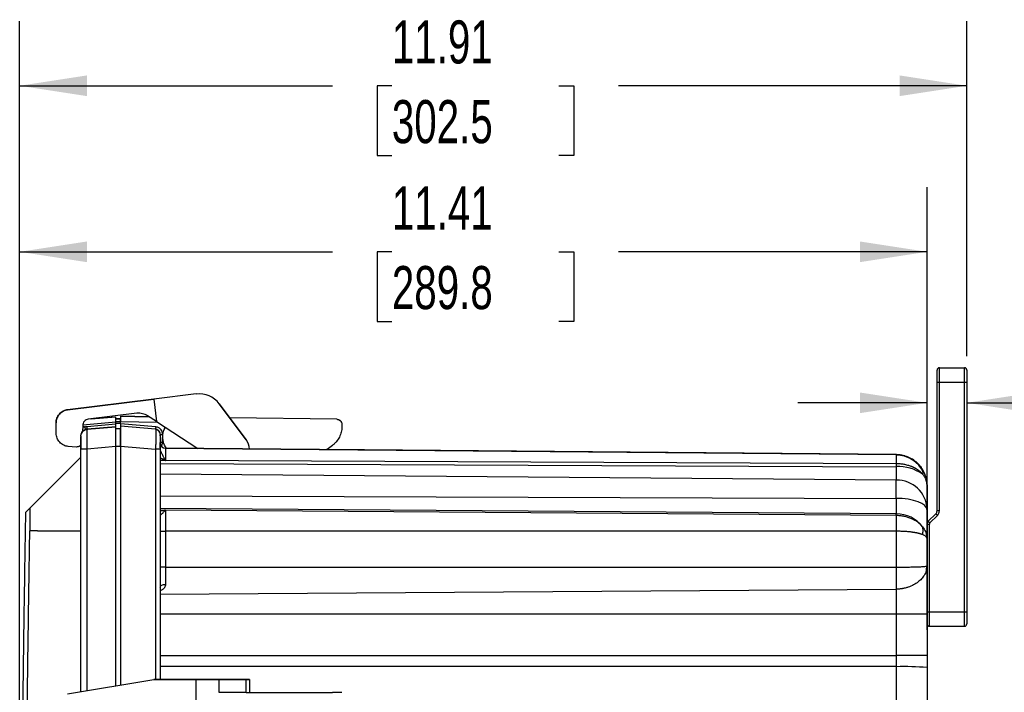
# Model space of a CAD drawing. Header units: inches. Extents: x 1.6 to 69.9, y 1.6 to 53.6.
# Tile 21 of 25: x 40 to 52.4, y 26.5 to 34.9. Entities that reach past the tile are written whole.
import ezdxf

# ---------------------------------------------------------------- set-up
doc = ezdxf.new("R2010")
doc.units = ezdxf.units.IN
doc.header["$LTSCALE"] = 6.5
doc.header["$MEASUREMENT"] = 0
doc.layers.add('DIMENSIONS', color=140, linetype='Continuous', lineweight=25)
doc.styles.add('SLDTEXTSTYLE0', font='TXT', dxfattribs={"width": 0.7})
doc.dimstyles.new('SLDDIMSTYLE0', dxfattribs={"dimtxt": 0.552246, "dimasz": 0.845, "dimexe": 0, "dimexo": 0.0625, "dimgap": 0.138062, "dimtad": 0, "dimtih": 1, "dimtoh": 1, "dimrnd": 1e-09, "dimzin": 12, "dimdsep": 46, "dimtxsty": 'SLDTEXTSTYLE0', "dimsah": 1, "dimcen": 0.09, "dimadec": 0, "dimazin": 3, "dimtfac": 1, "dimtofl": 0, "dimtmove": 0, "dimatfit": 3, "dimfxl": 0, "dimfrac": 2, "dimtolj": 1, "dimtzin": 12, "dimarcsym": 0})
doc.dimstyles.new('SLDDIMSTYLE2', dxfattribs={"dimtxt": 0.552246, "dimasz": 0.845, "dimexe": 0, "dimexo": 0.0625, "dimgap": 0.138062, "dimtad": 0, "dimtih": 1, "dimtoh": 1, "dimrnd": 1e-09, "dimzin": 0, "dimdsep": 46, "dimtxsty": 'SLDTEXTSTYLE0', "dimsah": 1, "dimcen": 0.09, "dimadec": 0, "dimazin": 0, "dimtfac": 1, "dimtmove": 0, "dimatfit": 0, "dimfxl": 0, "dimfrac": 2, "dimtolj": 1, "dimtzin": 12, "dimarcsym": 0})

# ---------------------------------------------------------------- blocks, each defined once
blk = doc.blocks.new('_D')
at = {"layer": 'DIMENSIONS'}
for p, q in [((39.975, 20.444), (39.975, 32.828)), ((51.383, 27.263), (51.383, 32.828)), ((39.975, 32.015), (43.906, 32.015)), ((44.654, 32.015), (44.469, 32.015)), ((44.469, 32.015), (44.469, 31.138)), ((46.755, 32.015), (46.94, 32.015)), ((46.94, 32.015), (46.94, 31.138)), ((51.383, 32.015), (47.503, 32.015)), ((44.469, 31.138), (44.654, 31.138)), ((46.94, 31.138), (46.755, 31.138))]:
    blk.add_line(p, q, dxfattribs=at)
for points in [[(39.975, 32.015), (40.82, 31.885), (40.82, 32.145)], [(51.383, 32.015), (50.538, 32.145), (50.538, 31.885)]]:
    blk.add_solid(points, dxfattribs=at)
at = {"layer": 'DIMENSIONS', "char_height": 0.5417, "attachment_point": 1, "style": 'SLDTEXTSTYLE0'}
for s, insert in [('11.41', (44.654, 32.837)), ('289.8', (44.654, 31.836))]:
    blk.add_mtext(s, dxfattribs=dict(at, insert=insert))
blk = doc.blocks.new('_D_1')
at = {"layer": 'DIMENSIONS'}
for p, q in [((39.975, 20.444), (39.975, 34.915)), ((51.883, 30.701), (51.883, 34.915)), ((39.975, 34.103), (43.906, 34.103)), ((44.654, 34.103), (44.469, 34.103)), ((44.469, 34.103), (44.469, 33.225)), ((46.755, 34.103), (46.94, 34.103)), ((46.94, 34.103), (46.94, 33.225)), ((51.883, 34.103), (47.503, 34.103)), ((44.469, 33.225), (44.654, 33.225)), ((46.94, 33.225), (46.755, 33.225))]:
    blk.add_line(p, q, dxfattribs=at)
for points in [[(39.975, 34.103), (40.82, 33.973), (40.82, 34.233)], [(51.883, 34.103), (51.038, 34.233), (51.038, 33.973)]]:
    blk.add_solid(points, dxfattribs=at)
at = {"layer": 'DIMENSIONS', "char_height": 0.5417, "attachment_point": 1, "style": 'SLDTEXTSTYLE0'}
for s, insert in [('11.91', (44.654, 34.925)), ('302.5', (44.654, 33.923))]:
    blk.add_mtext(s, dxfattribs=dict(at, insert=insert))
blk = doc.blocks.new('_D_3')
at = {"layer": 'DIMENSIONS'}
for p, q in [((51.383, 29.399), (51.383, 30.928)), ((51.383, 30.116), (49.758, 30.116)), ((51.883, 30.116), (53.391, 30.116)), ((54.14, 30.116), (53.954, 30.116)), ((53.954, 30.116), (53.954, 29.238)), ((55.781, 30.116), (55.966, 30.116)), ((55.966, 30.116), (55.966, 29.238)), ((51.883, 29.92), (51.883, 29.303)), ((53.954, 29.238), (54.14, 29.238)), ((55.966, 29.238), (55.781, 29.238))]:
    blk.add_line(p, q, dxfattribs=at)
for points in [[(51.383, 30.116), (50.538, 30.246), (50.538, 29.986)], [(51.883, 30.116), (52.728, 29.986), (52.728, 30.246)]]:
    blk.add_solid(points, dxfattribs=at)
at = {"layer": 'DIMENSIONS', "char_height": 0.5417, "attachment_point": 1, "style": 'SLDTEXTSTYLE0'}
for s, insert in [('0.50', (54.14, 30.938)), ('12.7', (54.14, 29.936))]:
    blk.add_mtext(s, dxfattribs=dict(at, insert=insert))

msp = doc.modelspace()

# ---------------------------------------------------------------- linework, layer by layer
for p, q in [((51.538, 30.557), (51.853, 30.557)), ((51.538, 30.557), (51.538, 30.557)), ((51.538, 30.557), (51.853, 30.557)), ((51.538, 30.556), (51.538, 30.557)), ((51.538, 30.556), (51.853, 30.556)), ((51.538, 30.556), (51.853, 30.556)), ((51.538, 30.556), (51.538, 30.556)), ((51.853, 30.557), (51.853, 30.557)), ((51.853, 30.556), (51.853, 30.557)), ((51.853, 30.376), (51.853, 30.556)), ((51.853, 30.556), (51.853, 30.556)), ((51.508, 28.757), (51.508, 30.376)), ((51.538, 30.376), (51.853, 30.376)), ((51.538, 28.757), (51.538, 30.376)), ((51.853, 27.486), (51.853, 30.376)), ((51.883, 30.377), (51.883, 30.376)), ((51.883, 30.376), (51.883, 27.486)), ((42.196, 30.227), (41.662, 30.161)), ((42.196, 30.227), (41.662, 30.161)), ((42.196, 30.227), (42.196, 30.227)), ((40.578, 30.029), (41.662, 30.161)), ((41.662, 30.161), (40.578, 30.029)), ((41.662, 30.161), (41.697, 29.879)), ((42.823, 29.652), (42.483, 30.104)), ((42.483, 30.104), (42.483, 30.104)), ((42.483, 30.104), (42.483, 30.104)), ((42.483, 30.104), (42.483, 30.104)), ((42.483, 30.104), (42.823, 29.652)), ((42.617, 29.927), (42.483, 30.104)), ((42.617, 29.927), (42.483, 30.104)), ((40.578, 30.029), (40.578, 30.029)), ((41.449, 29.984), (40.838, 29.91)), ((40.434, 29.731), (40.433, 29.864)), ((40.769, 29.84), (41.183, 29.876)), ((40.823, 29.82), (41.183, 29.851)), ((40.872, 29.914), (41.183, 29.941)), ((41.183, 29.941), (41.183, 29.941)), ((41.243, 29.914), (41.183, 29.916)), ((41.183, 29.916), (41.243, 29.914)), ((41.183, 29.881), (41.243, 29.881)), ((41.183, 29.851), (41.183, 29.876)), ((41.243, 29.856), (41.183, 29.856)), ((41.603, 29.94), (41.243, 29.947)), ((41.243, 29.947), (41.603, 29.94)), ((41.243, 29.947), (41.243, 29.947)), ((41.243, 29.852), (41.243, 29.882)), ((41.243, 29.882), (41.705, 29.873)), ((41.686, 29.813), (41.243, 29.852)), ((41.697, 29.879), (41.584, 29.952)), ((41.697, 29.879), (42.217, 29.54)), ((43.962, 29.909), (42.617, 29.927)), ((43.962, 29.909), (42.617, 29.927)), ((43.962, 29.909), (43.962, 29.909)), ((44.026, 29.843), (44.026, 29.816)), ((40.743, 29.695), (40.746, 29.71)), ((40.768, 29.831), (40.767, 29.751)), ((40.79, 29.812), (40.768, 29.814)), ((40.768, 29.804), (40.79, 29.812)), ((40.824, 29.775), (40.825, 29.785)), ((40.825, 29.785), (41.183, 29.816)), ((41.183, 29.816), (40.825, 29.785)), ((40.825, 29.785), (40.825, 29.785)), ((41.183, 29.816), (41.183, 29.816)), ((41.243, 29.789), (41.183, 29.791)), ((41.183, 29.791), (41.243, 29.789)), ((41.684, 29.783), (41.243, 29.822)), ((41.243, 29.822), (41.243, 29.821)), ((41.684, 29.783), (41.243, 29.821)), ((41.684, 29.783), (41.685, 29.778)), ((41.684, 29.783), (41.684, 29.783)), ((41.743, 29.718), (41.741, 29.729)), ((40.746, 29.696), (40.748, 29.695)), ((41.772, 29.618), (41.772, 29.679)), ((41.774, 29.685), (41.774, 29.685)), ((42.823, 29.652), (42.823, 29.652)), ((40.685, 29.56), (40.586, 29.568)), ((40.743, 26.483), (40.743, 29.492)), ((41.183, 29.567), (40.825, 29.535)), ((40.825, 26.496), (40.825, 29.535)), ((41.183, 29.572), (41.243, 29.572)), ((41.183, 26.556), (41.183, 29.567)), ((41.243, 29.572), (41.684, 29.534)), ((41.243, 29.572), (41.243, 26.566)), ((41.684, 29.534), (41.684, 26.636)), ((41.743, 29.534), (41.743, 26.636)), ((50.997, 29.464), (41.807, 29.544)), ((41.807, 29.544), (50.996, 29.464)), ((41.807, 29.544), (41.807, 29.544)), ((50.996, 29.464), (41.807, 29.544)), ((50.996, 29.464), (43.831, 29.527)), ((50.996, 29.464), (43.831, 29.527)), ((43.831, 29.527), (50.996, 29.464)), ((50.996, 29.464), (50.996, 29.464)), ((50.996, 29.464), (50.996, 29.464)), ((40.743, 29.431), (40.104, 28.792)), ((40.2, 28.889), (40.699, 29.388)), ((40.699, 29.388), (40.743, 29.431)), ((40.743, 29.431), (40.704, 29.392)), ((41.807, 29.391), (41.743, 29.39)), ((41.743, 29.354), (50.996, 29.313)), ((50.996, 29.35), (41.807, 29.391)), ((50.996, 29.35), (50.996, 29.313)), ((50.996, 29.143), (41.743, 29.218)), ((50.996, 29.313), (50.996, 29.143)), ((51.326, 29.276), (51.336, 29.255)), ((50.996, 28.914), (50.996, 29.143)), ((51.376, 29.125), (51.383, 29.074)), ((40.195, 28.884), (40.103, 28.791)), ((40.2, 28.889), (40.104, 28.792)), ((41.743, 28.945), (50.996, 28.914)), ((50.996, 28.914), (50.996, 28.719)), ((50.996, 28.719), (41.743, 28.789)), ((41.743, 28.768), (41.807, 28.767)), ((50.996, 28.698), (41.807, 28.767)), ((50.996, 28.698), (50.996, 28.719)), ((51.383, 28.782), (51.383, 28.768)), ((51.398, 28.626), (51.493, 28.722)), ((51.493, 28.722), (51.398, 28.626)), ((51.398, 28.626), (51.493, 28.722)), ((51.493, 28.722), (51.398, 28.626)), ((51.493, 28.722), (51.493, 28.722)), ((51.493, 28.722), (51.493, 28.722)), ((51.493, 28.722), (51.493, 28.722)), ((51.398, 28.626), (51.398, 28.626)), ((51.398, 28.626), (51.398, 28.626)), ((51.398, 28.626), (51.398, 28.626)), ((51.419, 28.605), (51.514, 28.7)), ((40.2, 28.508), (40.103, 28.508)), ((40.2, 28.508), (40.699, 28.508)), ((40.699, 28.508), (40.743, 28.508)), ((41.807, 28.501), (41.807, 28.051)), ((50.996, 28.501), (41.807, 28.501)), ((50.996, 28.501), (50.996, 28.051)), ((51.413, 27.486), (51.413, 28.591)), ((51.377, 28.436), (51.383, 28.409)), ((51.383, 28.409), (51.379, 28.415)), ((51.383, 28.409), (51.383, 28.069)), ((41.807, 28.051), (41.807, 27.832)), ((41.807, 28.051), (50.996, 28.051)), ((51.376, 28.014), (51.379, 28.067)), ((51.381, 28.067), (51.383, 28.069)), ((41.743, 27.709), (50.996, 27.772)), ((51.413, 27.486), (51.853, 27.486)), ((51.413, 27.306), (51.413, 27.486)), ((51.853, 27.306), (51.853, 27.486)), ((50.996, 27.458), (41.743, 27.458)), ((50.996, 27.458), (50.996, 26.938)), ((51.383, 27.458), (51.383, 26.938)), ((51.413, 27.306), (51.853, 27.306)), ((41.743, 26.938), (50.996, 26.938)), ((50.996, 26.938), (50.996, 26.798)), ((50.996, 26.798), (41.743, 26.8)), ((50.996, 26.798), (50.996, 13.44)), ((40.578, 26.455), (41.662, 26.636)), ((42.196, 26.636), (41.662, 26.636)), ((41.662, 26.636), (41.697, 26.636)), ((41.697, 26.636), (42.529, 26.636)), ((42.196, 25.147), (42.196, 26.636)), ((42.823, 26.636), (42.483, 26.636)), ((42.483, 26.475), (42.483, 26.636)), ((42.823, 26.475), (42.823, 26.636)), ((42.867, 26.475), (42.867, 26.636)), ((42.823, 26.475), (42.483, 26.475)), ((42.867, 26.475), (43.126, 26.475))]:
    msp.add_line(p, q)
at = {"flags": 128}
for points in [[(51.538, 30.376), (51.538, 30.411), (51.538, 30.445), (51.538, 30.476), (51.538, 30.504), (51.538, 30.526), (51.538, 30.543), (51.538, 30.553), (51.538, 30.556)], [(51.508, 30.376), (51.508, 30.376), (51.51, 30.376), (51.513, 30.376), (51.517, 30.376), (51.521, 30.376), (51.526, 30.376), (51.532, 30.376), (51.538, 30.376)], [(51.853, 30.376), (51.859, 30.376), (51.864, 30.376), (51.87, 30.376), (51.874, 30.376), (51.878, 30.376), (51.881, 30.376), (51.882, 30.376), (51.883, 30.376)], [(40.871, 29.914), (40.951, 29.921), (41.183, 29.941)], [(41.772, 29.618), (41.767, 29.618), (41.761, 29.618), (41.756, 29.618), (41.752, 29.618), (41.748, 29.618), (41.745, 29.618), (41.743, 29.618), (41.743, 29.618)], [(50.996, 29.464), (50.996, 29.462), (50.996, 29.456), (50.996, 29.446), (50.996, 29.433), (50.996, 29.417), (50.996, 29.397), (50.996, 29.375), (50.996, 29.35)], [(51.383, 28.768), (51.376, 28.797), (51.354, 28.824), (51.318, 28.849), (51.27, 28.871), (51.211, 28.889), (51.145, 28.903), (51.072, 28.911), (50.996, 28.914)], [(51.514, 28.7), (51.51, 28.705), (51.506, 28.709), (51.503, 28.712), (51.499, 28.715), (51.497, 28.718), (51.495, 28.72), (51.494, 28.721), (51.493, 28.722)], [(51.538, 28.757), (51.532, 28.757), (51.526, 28.757), (51.521, 28.757), (51.517, 28.757), (51.513, 28.757), (51.51, 28.757), (51.508, 28.757), (51.508, 28.757)], [(50.996, 28.698), (50.996, 28.681), (50.996, 28.662), (50.996, 28.639), (50.996, 28.615), (50.996, 28.588), (50.996, 28.56), (50.996, 28.531), (50.996, 28.501)], [(51.419, 28.605), (51.415, 28.609), (51.411, 28.613), (51.407, 28.617), (51.404, 28.62), (51.401, 28.622), (51.399, 28.624), (51.398, 28.626), (51.398, 28.626)], [(41.743, 28.501), (41.744, 28.501), (41.748, 28.501), (41.754, 28.501), (41.762, 28.501), (41.772, 28.501), (41.783, 28.501), (41.795, 28.501), (41.807, 28.501)], [(51.383, 28.591), (51.383, 28.591), (51.385, 28.591), (51.388, 28.591), (51.392, 28.591), (51.396, 28.591), (51.401, 28.591), (51.407, 28.591), (51.413, 28.591)], [(41.807, 28.051), (41.795, 28.051), (41.783, 28.051), (41.772, 28.051), (41.762, 28.051), (41.754, 28.051), (41.748, 28.051), (41.744, 28.051), (41.743, 28.051)], [(51.383, 27.486), (51.383, 27.486), (51.385, 27.486), (51.388, 27.486), (51.392, 27.486), (51.396, 27.486), (51.401, 27.486), (51.407, 27.486), (51.413, 27.486)], [(51.853, 27.486), (51.859, 27.486), (51.864, 27.486), (51.87, 27.486), (51.874, 27.486), (51.878, 27.486), (51.881, 27.486), (51.882, 27.486), (51.883, 27.486)], [(51.383, 27.458), (51.376, 27.458), (51.354, 27.458), (51.318, 27.458), (51.27, 27.458), (51.211, 27.458), (51.145, 27.458), (51.072, 27.458), (50.996, 27.458)], [(51.383, 26.938), (51.376, 26.938), (51.354, 26.938), (51.318, 26.938), (51.27, 26.938), (51.211, 26.938), (51.145, 26.938), (51.072, 26.938), (50.996, 26.938)], [(42.483, 26.636), (42.457, 26.636), (42.426, 26.636), (42.392, 26.636), (42.356, 26.636), (42.317, 26.636), (42.277, 26.636), (42.237, 26.636), (42.196, 26.636)], [(42.529, 26.636), (42.579, 26.636), (42.633, 26.636), (42.689, 26.636), (42.741, 26.636), (42.788, 26.636), (42.826, 26.636), (42.852, 26.636), (42.866, 26.636), (42.865, 26.636), (42.851, 26.636), (42.823, 26.636)], [(42.823, 26.475), (42.851, 26.475), (42.865, 26.475), (42.867, 26.475)]]:
    msp.add_lwpolyline(points, dxfattribs=at)
for centre, radius, start, end in [((51.538, 30.527), 0.03, 90, 180), ((51.538, 30.527), 0.03, 90, 180.0001), ((51.538, 30.527), 0.03, 90, 180.0001), ((51.538, 30.526), 0.03, 90, 180), ((51.538, 30.526), 0.03, 90, 180.0001), ((51.538, 30.526), 0.03, 90, 180.0001), ((51.853, 30.527), 0.03, 10.2037, 90), ((51.853, 30.527), 0.03, 359.9999, 90), ((51.853, 30.527), 0.03, 359.9999, 90), ((51.853, 30.526), 0.03, 0, 90), ((51.853, 30.526), 0.03, 359.9999, 90), ((51.853, 30.526), 0.03, 359.9999, 90), ((42.234, 29.916), 0.313, 36.9582, 96.9581), ((42.234, 29.916), 0.313, 36.9582, 96.9581), ((41.808, 29.609), 0.065, 180, 269.5), ((41.808, 29.609), 0.065, 180, 269.5), ((41.808, 29.609), 0.065, 180, 269.5), ((42.648, 29.521), 0.219, 3.5909, 36.9581), ((42.648, 29.521), 0.219, 3.5899, 36.9581), ((51.02, 28.769), 0.545, 55.7411, 92.4876), ((51.007, 28.767), 0.376, 2.2243, 91.6108), ((51.002, 28.314), 0.405, 36.7259, 90.7938), ((51.458, 28.757), 0.05, 315, 0), ((51.458, 28.757), 0.05, 315, 0), ((51.458, 28.757), 0.05, 315, 0), ((51.458, 28.757), 0.05, 315, 0), ((51.433, 28.591), 0.05, 135, 180), ((51.433, 28.591), 0.05, 135, 180), ((51.433, 28.591), 0.05, 135, 180), ((51.433, 28.591), 0.05, 135, 180), ((51.433, 28.591), 0.02, 135.0001, 180), ((51.413, 27.336), 0.03, 180, 270), ((51.853, 27.336), 0.03, 270, 360), ((51.092, 23.282), 3.517, 85.2614, 91.5643)]:
    msp.add_arc(centre, radius, start, end)
for points, knots in [([(51.508, 30.376), (51.508, 30.394), (51.508, 30.413), (51.508, 30.45), (51.508, 30.468), (51.508, 30.497), (51.508, 30.508), (51.508, 30.523), (51.508, 30.526), (51.508, 30.526)], [0, 0, 0, 0, 0.25, 0.25, 0.5, 0.5, 0.75, 0.75, 1, 1, 1, 1]), ([(51.883, 30.526), (51.883, 30.526), (51.883, 30.523), (51.883, 30.508), (51.883, 30.497), (51.883, 30.468), (51.883, 30.45), (51.883, 30.413), (51.883, 30.394), (51.883, 30.376)], [0, 0, 0, 0, 0.25, 0.25, 0.5, 0.5, 0.75, 0.75, 1, 1, 1, 1]), ([(40.433, 29.864), (40.433, 29.882), (40.436, 29.902), (40.45, 29.94), (40.46, 29.958), (40.488, 29.99), (40.505, 30.003), (40.541, 30.021), (40.56, 30.027), (40.578, 30.029)], [0, 0, 0, 0, 0.25, 0.25, 0.5, 0.5, 0.75, 0.75, 1, 1, 1, 1]), ([(40.578, 30.029), (40.56, 30.027), (40.541, 30.021), (40.505, 30.003), (40.488, 29.99), (40.46, 29.958), (40.45, 29.94), (40.436, 29.902), (40.433, 29.882), (40.433, 29.864)], [0, 0, 0, 0, 0.25, 0.25, 0.5, 0.5, 0.75, 0.75, 1, 1, 1, 1]), ([(41.584, 29.952), (41.565, 29.965), (41.542, 29.974), (41.496, 29.985), (41.472, 29.987), (41.449, 29.984)], [0, 0, 0, 0, 0.5, 0.5, 1, 1, 1, 1]), ([(40.838, 29.91), (40.829, 29.909), (40.82, 29.906), (40.803, 29.897), (40.795, 29.891), (40.782, 29.876), (40.776, 29.867), (40.77, 29.849), (40.768, 29.84), (40.768, 29.831)], [0, 0, 0, 0, 0.25, 0.25, 0.5, 0.5, 0.75, 0.75, 1, 1, 1, 1]), ([(41.183, 29.876), (41.183, 29.878), (41.183, 29.881), (41.183, 29.886), (41.183, 29.891), (41.183, 29.896), (41.183, 29.9), (41.183, 29.905), (41.183, 29.909), (41.183, 29.912), (41.183, 29.916), (41.183, 29.919), (41.183, 29.924), (41.183, 29.929), (41.183, 29.934), (41.183, 29.938), (41.183, 29.941), (41.183, 29.941), (41.183, 29.941)], [0, 0, 0, 0, 0.051181, 0.101228, 0.150141, 0.19792, 0.244567, 0.290082, 0.334466, 0.37772, 0.419846, 0.460843, 0.500714, 0.600733, 0.70065, 0.800487, 0.900263, 1, 1, 1, 1]), ([(41.183, 29.816), (41.183, 29.816), (41.183, 29.816), (41.183, 29.817), (41.183, 29.817), (41.183, 29.819), (41.183, 29.82), (41.183, 29.822), (41.183, 29.824), (41.183, 29.827), (41.183, 29.831), (41.183, 29.837), (41.183, 29.844), (41.183, 29.849), (41.183, 29.851)], [0, 0, 0, 0, 0.0623862, 0.1247876, 0.1872091, 0.2496558, 0.3121328, 0.3746452, 0.437198, 0.4997962, 0.6120501, 0.7328255, 0.8621383, 1, 1, 1, 1]), ([(41.243, 29.947), (41.243, 29.946), (41.243, 29.946), (41.243, 29.946), (41.243, 29.945), (41.243, 29.943), (41.243, 29.942), (41.243, 29.939), (41.243, 29.937), (41.243, 29.934), (41.243, 29.931), (41.243, 29.928), (41.243, 29.924), (41.243, 29.92), (41.243, 29.916), (41.243, 29.911), (41.243, 29.906), (41.243, 29.902), (41.243, 29.897), (41.243, 29.892), (41.243, 29.887), (41.243, 29.883), (41.243, 29.882)], [0, 0, 0, 0, 0.050004, 0.100007, 0.150009, 0.20001, 0.25001, 0.300009, 0.350007, 0.400005, 0.450003, 0.5, 0.549997, 0.599995, 0.649993, 0.699991, 0.74999, 0.79999, 0.849991, 0.899993, 0.949996, 1, 1, 1, 1]), ([(41.243, 29.881), (41.243, 29.885), (41.243, 29.89), (41.243, 29.898), (41.243, 29.902), (41.243, 29.908), (41.243, 29.91), (41.243, 29.913), (41.243, 29.914), (41.243, 29.914)], [0, 0, 0, 0, 0.25, 0.25, 0.5, 0.5, 0.75, 0.75, 1, 1, 1, 1]), ([(41.243, 29.852), (41.243, 29.85), (41.243, 29.848), (41.243, 29.845), (41.243, 29.842), (41.243, 29.839), (41.243, 29.836), (41.243, 29.833), (41.243, 29.831), (41.243, 29.829), (41.243, 29.827), (41.243, 29.825), (41.243, 29.824), (41.243, 29.823), (41.243, 29.822), (41.243, 29.822), (41.243, 29.822), (41.243, 29.822), (41.243, 29.822)], [0, 0, 0, 0, 0.073324, 0.145195, 0.215615, 0.284586, 0.35211, 0.418188, 0.482823, 0.546016, 0.607771, 0.668089, 0.726973, 0.784427, 0.840453, 0.895055, 0.948236, 1, 1, 1, 1]), ([(43.962, 29.909), (43.964, 29.909), (43.966, 29.909), (43.97, 29.908), (43.972, 29.908), (43.979, 29.907), (43.983, 29.905), (43.994, 29.9), (44.002, 29.895), (44.014, 29.883), (44.018, 29.876), (44.023, 29.864), (44.024, 29.86), (44.026, 29.852), (44.026, 29.847), (44.026, 29.843)], [0, 0, 0, 0, 0.0625, 0.0625, 0.125, 0.125, 0.25, 0.25, 0.5, 0.5, 0.75, 0.75, 0.875, 0.875, 1, 1, 1, 1]), ([(43.962, 29.909), (43.964, 29.909), (43.969, 29.909), (43.979, 29.907), (43.993, 29.902), (44.006, 29.892), (44.016, 29.88), (44.022, 29.868), (44.025, 29.858), (44.026, 29.85), (44.026, 29.845), (44.026, 29.843)], [0, 0, 0, 0, 0.071167, 0.143029, 0.286118, 0.499577, 0.624521, 0.749717, 0.874819, 0.937373, 1, 1, 1, 1]), ([(40.586, 29.568), (40.567, 29.57), (40.548, 29.574), (40.51, 29.592), (40.493, 29.605), (40.464, 29.636), (40.452, 29.654), (40.438, 29.693), (40.434, 29.713), (40.434, 29.731)], [0, 0, 0, 0, 0.25, 0.25, 0.5, 0.5, 0.75, 0.75, 1, 1, 1, 1]), ([(40.756, 29.726), (40.753, 29.726), (40.748, 29.725), (40.745, 29.715), (40.744, 29.71)], [0, 0, 0, 0, 0.518711, 1, 1, 1, 1]), ([(40.746, 29.71), (40.747, 29.716), (40.749, 29.733), (40.765, 29.757), (40.792, 29.778), (40.814, 29.782), (40.825, 29.785)], [0, 0, 0, 0, 0.14811, 0.432073, 0.716037, 1, 1, 1, 1]), ([(40.826, 29.78), (40.818, 29.779), (40.801, 29.776), (40.779, 29.764), (40.76, 29.746), (40.752, 29.73), (40.748, 29.722)], [0, 0, 0, 0, 0.235073, 0.486481, 0.745064, 1, 1, 1, 1]), ([(40.825, 29.785), (40.814, 29.783), (40.792, 29.779), (40.775, 29.764), (40.767, 29.757)], [0, 0, 0, 0, 0.50601, 1, 1, 1, 1]), ([(40.826, 29.78), (40.818, 29.779), (40.802, 29.776), (40.781, 29.766), (40.771, 29.756), (40.767, 29.751)], [0, 0, 0, 0, 0.3565709, 0.7379159, 1, 1, 1, 1]), ([(40.801, 29.779), (40.792, 29.775), (40.779, 29.769), (40.77, 29.759), (40.767, 29.756)], [0, 0, 0, 0, 0.667783, 1, 1, 1, 1]), ([(40.79, 29.812), (40.793, 29.813), (40.797, 29.814), (40.803, 29.816), (40.81, 29.818), (40.817, 29.819), (40.821, 29.819), (40.823, 29.82)], [0, 0, 0, 0, 0.2005439, 0.4002283, 0.5996401, 0.7993685, 1, 1, 1, 1]), ([(40.79, 29.812), (40.792, 29.808), (40.793, 29.804), (40.796, 29.796), (40.798, 29.792), (40.8, 29.786), (40.801, 29.783), (40.801, 29.78), (40.802, 29.779), (40.801, 29.779)], [0, 0, 0, 0, 0.25, 0.25, 0.5, 0.5, 0.75, 0.75, 1, 1, 1, 1]), ([(40.825, 29.535), (40.825, 29.553), (40.824, 29.586), (40.822, 29.649), (40.822, 29.715), (40.822, 29.765), (40.823, 29.772), (40.824, 29.775)], [0, 0, 0, 0, 0.149574, 0.295202, 0.573443, 0.84894, 1, 1, 1, 1]), ([(40.825, 29.785), (40.825, 29.785), (40.825, 29.785), (40.825, 29.789), (40.825, 29.792), (40.825, 29.798), (40.825, 29.802), (40.824, 29.811), (40.824, 29.815), (40.823, 29.82)], [0, 0, 0, 0, 0.25, 0.25, 0.5, 0.5, 0.75, 0.75, 1, 1, 1, 1]), ([(41.183, 29.567), (41.183, 29.57), (41.183, 29.577), (41.183, 29.587), (41.183, 29.597), (41.183, 29.607), (41.183, 29.617), (41.183, 29.627), (41.183, 29.637), (41.183, 29.646), (41.183, 29.656), (41.183, 29.665), (41.183, 29.674), (41.183, 29.682), (41.183, 29.691), (41.183, 29.699), (41.183, 29.707), (41.183, 29.715), (41.183, 29.722), (41.183, 29.729), (41.183, 29.736), (41.183, 29.745), (41.183, 29.755), (41.183, 29.765), (41.183, 29.775), (41.183, 29.784), (41.183, 29.792), (41.183, 29.799), (41.183, 29.805), (41.183, 29.81), (41.183, 29.813), (41.183, 29.815), (41.183, 29.816), (41.183, 29.816)], [0, 0, 0, 0, 0.026348, 0.052551, 0.07861, 0.104526, 0.130299, 0.15593, 0.181418, 0.206764, 0.231969, 0.257034, 0.281958, 0.306742, 0.331386, 0.355892, 0.380259, 0.404488, 0.42858, 0.452535, 0.476354, 0.500037, 0.543188, 0.58679, 0.630847, 0.67536, 0.720334, 0.765771, 0.811674, 0.858046, 0.904889, 0.952206, 1, 1, 1, 1]), ([(41.243, 29.821), (41.243, 29.821), (41.243, 29.821), (41.243, 29.821), (41.243, 29.819), (41.243, 29.818), (41.243, 29.816), (41.243, 29.814), (41.243, 29.811), (41.243, 29.808), (41.243, 29.805), (41.243, 29.801), (41.243, 29.797), (41.243, 29.793), (41.243, 29.788), (41.243, 29.784), (41.243, 29.778), (41.243, 29.773), (41.243, 29.767), (41.243, 29.761), (41.243, 29.755), (41.243, 29.747), (41.243, 29.736), (41.243, 29.723), (41.243, 29.709), (41.243, 29.694), (41.243, 29.678), (41.243, 29.662), (41.243, 29.645), (41.243, 29.627), (41.243, 29.609), (41.243, 29.591), (41.243, 29.578), (41.243, 29.572)], [0, 0, 0, 0, 0.026348, 0.052551, 0.07861, 0.104526, 0.130299, 0.15593, 0.181418, 0.206764, 0.231969, 0.257034, 0.281958, 0.306742, 0.331386, 0.355892, 0.380259, 0.404488, 0.42858, 0.452535, 0.476354, 0.500037, 0.543188, 0.58679, 0.630847, 0.67536, 0.720334, 0.765771, 0.811674, 0.858046, 0.904889, 0.952206, 1, 1, 1, 1]), ([(41.243, 29.572), (41.243, 29.6), (41.243, 29.629), (41.243, 29.681), (41.243, 29.705), (41.243, 29.746), (41.243, 29.762), (41.243, 29.783), (41.243, 29.789), (41.243, 29.789)], [0, 0, 0, 0, 0.25, 0.25, 0.5, 0.5, 0.75, 0.75, 1, 1, 1, 1]), ([(41.739, 29.737), (41.736, 29.742), (41.731, 29.753), (41.717, 29.767), (41.701, 29.775), (41.689, 29.777), (41.683, 29.778)], [0, 0, 0, 0, 0.254918, 0.513503, 0.76492, 1, 1, 1, 1]), ([(41.686, 29.813), (41.685, 29.809), (41.685, 29.806), (41.684, 29.798), (41.684, 29.795), (41.684, 29.789), (41.684, 29.787), (41.684, 29.784), (41.684, 29.783), (41.684, 29.783)], [0, 0, 0, 0, 0.25, 0.25, 0.5, 0.5, 0.75, 0.75, 1, 1, 1, 1]), ([(41.741, 29.729), (41.74, 29.733), (41.739, 29.746), (41.727, 29.763), (41.707, 29.778), (41.692, 29.781), (41.684, 29.783)], [0, 0, 0, 0, 0.149001, 0.432667, 0.716334, 1, 1, 1, 1]), ([(41.743, 29.718), (41.743, 29.72), (41.743, 29.723), (41.742, 29.728), (41.741, 29.734), (41.74, 29.739), (41.738, 29.744), (41.735, 29.749), (41.733, 29.753), (41.73, 29.758), (41.726, 29.762), (41.721, 29.767), (41.716, 29.771), (41.709, 29.775), (41.702, 29.779), (41.693, 29.782), (41.687, 29.783), (41.684, 29.783)], [0, 0, 0, 0, 0.053113, 0.106827, 0.161142, 0.216057, 0.271575, 0.327693, 0.384414, 0.441736, 0.49966, 0.565515, 0.638386, 0.718273, 0.805172, 0.899082, 1, 1, 1, 1]), ([(41.685, 29.778), (41.685, 29.778), (41.685, 29.776), (41.686, 29.758), (41.686, 29.715), (41.686, 29.646), (41.685, 29.584), (41.684, 29.551), (41.684, 29.534)], [0, 0, 0, 0, 0.008952, 0.153626, 0.430196, 0.706758, 0.851434, 1, 1, 1, 1]), ([(41.772, 29.718), (41.772, 29.727), (41.771, 29.737), (41.765, 29.757), (41.76, 29.767), (41.745, 29.786), (41.736, 29.794), (41.713, 29.807), (41.7, 29.812), (41.686, 29.813)], [0, 0, 0, 0, 0.25, 0.25, 0.5, 0.5, 0.75, 0.75, 1, 1, 1, 1]), ([(41.742, 29.729), (41.741, 29.733), (41.74, 29.738), (41.737, 29.737), (41.735, 29.736)], [0, 0, 0, 0, 0.590798, 1, 1, 1, 1]), ([(41.739, 29.707), (41.74, 29.71), (41.742, 29.715), (41.742, 29.715), (41.742, 29.714)], [0, 0, 0, 0, 0.716293, 1, 1, 1, 1]), ([(41.743, 29.718), (41.743, 29.718), (41.744, 29.718), (41.746, 29.718), (41.749, 29.718), (41.754, 29.718), (41.758, 29.718), (41.765, 29.718), (41.769, 29.718), (41.772, 29.718)], [0, 0, 0, 0, 0.25, 0.25, 0.5, 0.5, 0.75, 0.75, 1, 1, 1, 1]), ([(41.819, 29.544), (41.804, 29.57), (41.775, 29.622), (41.773, 29.714), (41.785, 29.78), (41.806, 29.805), (41.808, 29.807)], [0, 0, 0, 0, 0.313, 0.644764, 0.97375, 1, 1, 1, 1]), ([(44.026, 29.816), (44.026, 29.81), (44.025, 29.804), (44.025, 29.793), (44.024, 29.788), (44.022, 29.771), (44.02, 29.76), (44.012, 29.727), (44.004, 29.706), (43.984, 29.666), (43.972, 29.647), (43.951, 29.621), (43.943, 29.613), (43.927, 29.597), (43.919, 29.59), (43.91, 29.583)], [0, 0, 0, 0, 0.0625, 0.0625, 0.125, 0.125, 0.25, 0.25, 0.5, 0.5, 0.75, 0.75, 0.875, 0.875, 1, 1, 1, 1]), ([(40.743, 29.535), (40.743, 29.558), (40.743, 29.605), (40.743, 29.658), (40.743, 29.685), (40.743, 29.688), (40.743, 29.688)], [0, 0, 0, 0, 0.319326, 0.677226, 0.951408, 1, 1, 1, 1]), ([(40.744, 29.698), (40.744, 29.69), (40.744, 29.676), (40.744, 29.652), (40.744, 29.641)], [0, 0, 0, 0, 0.565324, 1, 1, 1, 1]), ([(40.744, 29.641), (40.744, 29.638), (40.744, 29.623), (40.744, 29.585), (40.744, 29.551), (40.744, 29.534)], [0, 0, 0, 0, 0.1035796, 0.5519789, 1, 1, 1, 1]), ([(41.743, 29.708), (41.743, 29.706), (41.743, 29.7), (41.743, 29.658), (41.743, 29.598), (41.743, 29.555), (41.743, 29.534)], [0, 0, 0, 0, 0.140301, 0.4742, 0.73792, 1, 1, 1, 1]), ([(41.743, 29.549), (41.743, 29.551), (41.743, 29.554), (41.743, 29.558), (41.743, 29.563), (41.743, 29.569), (41.743, 29.577), (41.743, 29.585), (41.743, 29.594), (41.743, 29.604), (41.743, 29.613), (41.743, 29.618)], [0, 0, 0, 0, 0.058487, 0.119796, 0.183568, 0.249451, 0.369005, 0.499386, 0.610663, 0.749715, 1, 1, 1, 1]), ([(41.758, 29.568), (41.762, 29.574), (41.77, 29.59), (41.772, 29.608), (41.772, 29.618)], [0, 0, 0, 0, 0.418975, 1, 1, 1, 1]), ([(40.744, 29.583), (40.741, 29.58), (40.733, 29.57), (40.711, 29.561), (40.694, 29.56), (40.685, 29.56)], [0, 0, 0, 0, 0.1869482, 0.6105073, 1, 1, 1, 1]), ([(40.743, 29.492), (40.743, 29.494), (40.743, 29.5), (40.743, 29.51), (40.743, 29.518), (40.743, 29.525), (40.743, 29.53), (40.743, 29.534), (40.743, 29.535)], [0, 0, 0, 0, 0.151853, 0.414381, 0.645775, 0.755726, 0.889726, 1, 1, 1, 1]), ([(40.825, 29.535), (40.814, 29.535), (40.803, 29.535), (40.783, 29.535), (40.774, 29.535), (40.759, 29.535), (40.753, 29.535), (40.745, 29.535), (40.743, 29.535), (40.743, 29.535)], [0, 0, 0, 0, 0.25, 0.25, 0.5, 0.5, 0.75, 0.75, 1, 1, 1, 1]), ([(41.743, 29.534), (41.743, 29.534), (41.741, 29.534), (41.736, 29.534), (41.731, 29.534), (41.72, 29.534), (41.714, 29.534), (41.699, 29.534), (41.692, 29.534), (41.684, 29.534)], [0, 0, 0, 0, 0.25, 0.25, 0.5, 0.5, 0.75, 0.75, 1, 1, 1, 1]), ([(41.807, 29.391), (41.806, 29.393), (41.803, 29.398), (41.8, 29.405), (41.795, 29.414), (41.792, 29.421), (41.786, 29.432), (41.778, 29.447), (41.768, 29.466), (41.758, 29.486), (41.75, 29.506), (41.745, 29.521), (41.743, 29.531), (41.743, 29.536), (41.743, 29.539), (41.743, 29.539)], [0, 0, 0, 0, 0.041903, 0.11455, 0.160953, 0.219628, 0.274622, 0.40444, 0.530304, 0.690219, 0.80907, 0.894527, 0.952548, 0.98721, 1, 1, 1, 1]), ([(41.745, 29.523), (41.744, 29.526), (41.743, 29.528), (41.743, 29.53), (41.743, 29.53)], [0, 0, 0, 0, 0.859998, 1, 1, 1, 1]), ([(41.807, 29.544), (41.807, 29.544), (41.807, 29.54), (41.807, 29.527), (41.807, 29.516), (41.807, 29.489), (41.807, 29.473), (41.807, 29.435), (41.807, 29.414), (41.807, 29.391)], [0, 0, 0, 0, 0.25, 0.25, 0.5, 0.5, 0.75, 0.75, 1, 1, 1, 1]), ([(43.831, 29.527), (43.834, 29.529), (43.862, 29.546), (43.887, 29.566), (43.91, 29.583)], [0, 0, 0, 0, 0.128927, 1, 1, 1, 1]), ([(50.996, 29.464), (51, 29.464), (51.009, 29.464), (51.021, 29.463), (51.033, 29.462), (51.045, 29.46), (51.057, 29.458), (51.07, 29.456), (51.082, 29.454), (51.094, 29.451), (51.105, 29.447), (51.117, 29.443), (51.129, 29.439), (51.14, 29.435), (51.152, 29.43), (51.163, 29.425), (51.174, 29.419), (51.188, 29.412), (51.203, 29.402), (51.221, 29.39), (51.238, 29.377), (51.255, 29.363), (51.271, 29.347), (51.286, 29.331), (51.301, 29.314), (51.314, 29.295), (51.322, 29.282), (51.326, 29.276)], [0, 0, 0, 0, 0.030698, 0.06142, 0.092168, 0.122944, 0.153749, 0.184584, 0.215451, 0.246351, 0.277286, 0.308257, 0.339266, 0.370313, 0.401401, 0.432531, 0.463703, 0.494921, 0.548508, 0.602713, 0.657544, 0.713007, 0.769107, 0.825851, 0.883244, 0.941292, 1, 1, 1, 1]), ([(51.383, 29.074), (51.383, 29.078), (51.383, 29.085), (51.382, 29.097), (51.381, 29.11), (51.38, 29.123), (51.378, 29.136), (51.376, 29.15), (51.373, 29.163), (51.369, 29.178), (51.365, 29.192), (51.36, 29.207), (51.347, 29.239), (51.321, 29.289), (51.274, 29.348), (51.214, 29.398), (51.165, 29.425), (51.132, 29.438), (51.117, 29.443), (51.101, 29.449), (51.084, 29.453), (51.064, 29.457), (51.043, 29.461), (51.02, 29.463), (51.004, 29.464), (50.996, 29.464)], [0, 0, 0, 0, 0.0191476, 0.0390009, 0.0595604, 0.0808267, 0.1028, 0.1254808, 0.1488693, 0.1729659, 0.1977708, 0.2232843, 0.2495065, 0.370392, 0.4993232, 0.6179542, 0.7494021, 0.7718872, 0.7968981, 0.8244347, 0.854497, 0.8870848, 0.9221979, 0.9598364, 1, 1, 1, 1]), ([(41.743, 29.426), (41.746, 29.424), (41.751, 29.421), (41.759, 29.416), (41.766, 29.412), (41.774, 29.408), (41.783, 29.403), (41.792, 29.398), (41.8, 29.394), (41.805, 29.392), (41.807, 29.391)], [0, 0, 0, 0, 0.132348, 0.255122, 0.368302, 0.471899, 0.621869, 0.768652, 0.897163, 1, 1, 1, 1]), ([(51.326, 29.219), (51.324, 29.222), (51.32, 29.227), (51.313, 29.234), (51.306, 29.241), (51.299, 29.247), (51.291, 29.254), (51.284, 29.26), (51.276, 29.266), (51.267, 29.272), (51.259, 29.278), (51.25, 29.283), (51.241, 29.289), (51.232, 29.294), (51.223, 29.298), (51.214, 29.303), (51.204, 29.307), (51.195, 29.311), (51.181, 29.317), (51.163, 29.323), (51.141, 29.33), (51.117, 29.336), (51.094, 29.341), (51.07, 29.345), (51.045, 29.348), (51.021, 29.35), (51.005, 29.35), (50.996, 29.35)], [0, 0, 0, 0, 0.031164, 0.062143, 0.092937, 0.123547, 0.153974, 0.184219, 0.214283, 0.244166, 0.273869, 0.303393, 0.33274, 0.36191, 0.390903, 0.419722, 0.448366, 0.476837, 0.505136, 0.567516, 0.629724, 0.691771, 0.753669, 0.81543, 0.877064, 0.938584, 1, 1, 1, 1]), ([(51.332, 29.25), (51.319, 29.274), (51.295, 29.32), (51.236, 29.373), (51.168, 29.418), (51.086, 29.452), (51.029, 29.458), (51, 29.461)], [0, 0, 0, 0, 0.198558, 0.374952, 0.571623, 0.786981, 1, 1, 1, 1]), ([(51.326, 29.276), (51.331, 29.269), (51.333, 29.261), (51.333, 29.242), (51.331, 29.231), (51.326, 29.219)], [0, 0, 0, 0, 0.5, 0.5, 1, 1, 1, 1]), ([(51.383, 29.074), (51.383, 29.077), (51.383, 29.082), (51.382, 29.091), (51.381, 29.101), (51.38, 29.111), (51.378, 29.121), (51.375, 29.131), (51.372, 29.142), (51.368, 29.153), (51.362, 29.168), (51.353, 29.184), (51.342, 29.201), (51.333, 29.212), (51.328, 29.217), (51.326, 29.219)], [0, 0, 0, 0, 0.053181, 0.109254, 0.168274, 0.230294, 0.295365, 0.363532, 0.434836, 0.509309, 0.586975, 0.743009, 0.864633, 0.950538, 1, 1, 1, 1]), ([(51.336, 29.255), (51.347, 29.232), (51.376, 29.175), (51.38, 29.111), (51.383, 29.074)], [0, 0, 0, 0, 0.4045369, 1, 1, 1, 1]), ([(51.383, 29.074), (51.383, 29.041), (51.383, 28.995), (51.383, 28.954), (51.383, 28.927), (51.383, 28.914), (51.383, 28.889), (51.383, 28.877), (51.383, 28.854), (51.383, 28.844), (51.383, 28.814), (51.383, 28.797), (51.383, 28.782)], [0, 0, 0, 0, 0.25, 0.375, 0.375, 0.5, 0.5, 0.625, 0.625, 0.75, 0.75, 1, 1, 1, 1]), ([(40.049, 28.737), (40.045, 28.515), (40.037, 28.033), (40.026, 27.305), (40.016, 26.566), (40.008, 25.871), (40.001, 25.221), (39.995, 24.618), (39.991, 24.06), (39.987, 23.543), (39.984, 23.065), (39.982, 22.626), (39.98, 22.228), (39.978, 21.872), (39.977, 21.559), (39.977, 21.303), (39.976, 21.101), (39.976, 20.945), (39.976, 20.815), (39.976, 20.699), (39.976, 20.557), (39.975, 20.364), (39.975, 20.109), (39.975, 19.804), (39.976, 19.449), (39.976, 19.044), (39.978, 18.59), (39.979, 18.087), (39.982, 17.556), (39.985, 16.999), (39.989, 16.422), (39.994, 15.805), (40, 15.148), (40.007, 14.455), (40.016, 13.728), (40.026, 12.967), (40.037, 12.22), (40.045, 11.727), (40.049, 11.5)], [0, 0, 0, 0, 0.0385876, 0.0839224, 0.1267711, 0.1671337, 0.2050099, 0.2397896, 0.2721709, 0.3021536, 0.3297379, 0.3553593, 0.3784941, 0.3991423, 0.4173038, 0.4329787, 0.4435502, 0.4525866, 0.4600878, 0.466156, 0.4728449, 0.4847969, 0.4996253, 0.5173301, 0.5379113, 0.5613689, 0.5877029, 0.6169133, 0.649, 0.6801928, 0.7136947, 0.7495057, 0.7876256, 0.8280545, 0.8700088, 0.91419, 0.9605982, 1, 1, 1, 1]), ([(40.104, 28.792), (40.089, 28.777), (40.059, 28.747), (40.044, 28.733), (40.049, 28.737), (40.049, 28.737)], [0, 0, 0, 0, 0.500017, 0.999979, 1, 1, 1, 1]), ([(40.104, 28.792), (40.104, 28.792), (40.104, 28.792), (40.104, 28.791), (40.104, 28.791), (40.104, 28.789), (40.104, 28.788), (40.104, 28.786), (40.105, 28.783), (40.105, 28.781), (40.105, 28.778), (40.105, 28.774), (40.105, 28.77), (40.105, 28.766), (40.105, 28.762), (40.105, 28.757), (40.105, 28.752), (40.105, 28.747), (40.105, 28.741), (40.105, 28.736), (40.105, 28.73), (40.105, 28.723), (40.105, 28.717), (40.105, 28.708), (40.105, 28.697), (40.105, 28.684), (40.105, 28.669), (40.105, 28.654), (40.105, 28.638), (40.105, 28.621), (40.104, 28.603), (40.104, 28.585), (40.104, 28.567), (40.104, 28.547), (40.103, 28.528), (40.103, 28.515), (40.103, 28.508)], [0, 0, 0, 0, 0.023752, 0.047412, 0.070977, 0.094448, 0.117824, 0.141104, 0.164287, 0.187374, 0.210362, 0.233251, 0.256041, 0.278732, 0.301321, 0.32381, 0.346196, 0.36848, 0.390661, 0.412739, 0.434712, 0.45658, 0.478342, 0.499999, 0.538977, 0.578457, 0.618436, 0.65891, 0.699874, 0.741324, 0.783257, 0.825668, 0.868553, 0.911906, 0.955723, 1, 1, 1, 1]), ([(41.807, 28.767), (41.805, 28.766), (41.8, 28.765), (41.792, 28.763), (41.783, 28.761), (41.771, 28.759), (41.758, 28.757), (41.748, 28.755), (41.743, 28.755)], [0, 0, 0, 0, 0.1051546, 0.2325476, 0.3763074, 0.5288828, 0.7512661, 1, 1, 1, 1]), ([(41.745, 28.712), (41.745, 28.712), (41.746, 28.711), (41.75, 28.711), (41.758, 28.716), (41.768, 28.724), (41.778, 28.735), (41.785, 28.742), (41.789, 28.747), (41.79, 28.748), (41.794, 28.752), (41.798, 28.757), (41.803, 28.763), (41.806, 28.766), (41.807, 28.767)], [0, 0, 0, 0, 0.014386, 0.104739, 0.219728, 0.425721, 0.540428, 0.688388, 0.730507, 0.743372, 0.750737, 0.870351, 0.951873, 1, 1, 1, 1]), ([(41.807, 28.767), (41.807, 28.753), (41.807, 28.737), (41.807, 28.699), (41.807, 28.678), (41.807, 28.631), (41.807, 28.606), (41.807, 28.554), (41.807, 28.528), (41.807, 28.501)], [0, 0, 0, 0, 0.25, 0.25, 0.5, 0.5, 0.75, 0.75, 1, 1, 1, 1]), ([(51.383, 28.768), (51.383, 28.75), (51.383, 28.732), (51.383, 28.697), (51.383, 28.68), (51.383, 28.63), (51.383, 28.598), (51.383, 28.505), (51.383, 28.453), (51.383, 28.409)], [0, 0, 0, 0, 0.125, 0.125, 0.25, 0.25, 0.5, 0.5, 1, 1, 1, 1]), ([(51.514, 28.7), (51.522, 28.708), (51.528, 28.717), (51.536, 28.736), (51.538, 28.746), (51.538, 28.757)], [0, 0, 0, 0, 0.5, 0.5, 1, 1, 1, 1]), ([(41.743, 28.718), (41.743, 28.716), (41.743, 28.714), (41.744, 28.713), (41.745, 28.712)], [0, 0, 0, 0, 0.488424, 1, 1, 1, 1]), ([(51.326, 28.556), (51.31, 28.577), (51.289, 28.596), (51.243, 28.631), (51.216, 28.646), (51.159, 28.671), (51.128, 28.681), (51.079, 28.691), (51.063, 28.693), (51.038, 28.696), (51.03, 28.697), (51.017, 28.697), (51.011, 28.698), (51.005, 28.698), (51.001, 28.698), (50.998, 28.698), (50.996, 28.698)], [0, 0, 0, 0, 0.25, 0.25, 0.5, 0.5, 0.75, 0.75, 0.875, 0.875, 0.9375, 0.9375, 0.96875, 0.984375, 0.984375, 1, 1, 1, 1]), ([(40.103, 11.729), (40.101, 11.851), (40.097, 12.094), (40.091, 12.459), (40.086, 12.823), (40.081, 13.188), (40.076, 13.553), (40.071, 13.917), (40.067, 14.282), (40.062, 14.647), (40.059, 15.012), (40.055, 15.376), (40.052, 15.741), (40.049, 16.106), (40.046, 16.471), (40.043, 16.836), (40.041, 17.2), (40.039, 17.565), (40.037, 17.93), (40.036, 18.295), (40.035, 18.659), (40.034, 19.024), (40.033, 19.389), (40.033, 19.754), (40.032, 20.119), (40.033, 20.483), (40.033, 20.848), (40.034, 21.213), (40.035, 21.578), (40.036, 21.943), (40.037, 22.307), (40.039, 22.672), (40.041, 23.037), (40.043, 23.402), (40.046, 23.766), (40.049, 24.131), (40.052, 24.496), (40.055, 24.861), (40.059, 25.225), (40.062, 25.59), (40.067, 25.955), (40.071, 26.32), (40.076, 26.684), (40.081, 27.049), (40.086, 27.414), (40.091, 27.779), (40.097, 28.143), (40.101, 28.387), (40.103, 28.508)], [0, 0, 0, 0, 0.02174, 0.04348, 0.06522, 0.08696, 0.1087, 0.130439, 0.152179, 0.173918, 0.195657, 0.217396, 0.239135, 0.260874, 0.282613, 0.304352, 0.326091, 0.34783, 0.369568, 0.391307, 0.413046, 0.434784, 0.456523, 0.478261, 0.5, 0.521739, 0.543477, 0.565216, 0.586954, 0.608693, 0.630432, 0.65217, 0.673909, 0.695648, 0.717387, 0.739126, 0.760865, 0.782604, 0.804343, 0.826082, 0.847821, 0.869561, 0.8913, 0.91304, 0.93478, 0.95652, 0.97826, 1, 1, 1, 1]), ([(51.326, 28.458), (51.324, 28.459), (51.32, 28.461), (51.313, 28.463), (51.306, 28.466), (51.299, 28.468), (51.291, 28.47), (51.284, 28.472), (51.276, 28.474), (51.267, 28.476), (51.259, 28.478), (51.25, 28.48), (51.241, 28.481), (51.232, 28.483), (51.223, 28.485), (51.214, 28.486), (51.204, 28.487), (51.195, 28.489), (51.181, 28.491), (51.163, 28.493), (51.141, 28.495), (51.117, 28.497), (51.094, 28.498), (51.07, 28.499), (51.045, 28.5), (51.021, 28.501), (51.005, 28.501), (50.996, 28.501)], [0, 0, 0, 0, 0.031165, 0.062144, 0.092938, 0.123549, 0.153977, 0.184222, 0.214286, 0.24417, 0.273874, 0.303399, 0.332747, 0.361917, 0.390911, 0.41973, 0.448376, 0.476848, 0.505148, 0.567526, 0.629732, 0.691778, 0.753675, 0.815434, 0.877067, 0.938585, 1, 1, 1, 1]), ([(51.326, 28.458), (51.331, 28.476), (51.333, 28.494), (51.333, 28.527), (51.33, 28.542), (51.326, 28.556)], [0, 0, 0, 0, 0.5, 0.5, 1, 1, 1, 1]), ([(51.326, 28.556), (51.341, 28.536), (51.369, 28.497), (51.374, 28.456), (51.377, 28.436)], [0, 0, 0, 0, 0.50481, 1, 1, 1, 1]), ([(51.379, 28.415), (51.377, 28.423), (51.372, 28.438), (51.342, 28.451), (51.326, 28.458)], [0, 0, 0, 0, 0.465969, 1, 1, 1, 1]), ([(50.996, 28.051), (51.017, 28.051), (51.054, 28.051), (51.104, 28.051), (51.158, 28.051), (51.214, 28.052), (51.267, 28.053), (51.305, 28.055), (51.333, 28.056), (51.359, 28.059), (51.377, 28.062), (51.38, 28.066), (51.381, 28.067)], [0, 0, 0, 0, 0.105897, 0.193087, 0.261553, 0.39883, 0.52274, 0.613527, 0.700574, 0.783887, 0.9251, 1, 1, 1, 1]), ([(50.996, 28.051), (50.996, 28.025), (50.996, 27.999), (50.996, 27.946), (50.996, 27.92), (50.996, 27.871), (50.996, 27.848), (50.996, 27.807), (50.996, 27.788), (50.996, 27.772)], [0, 0, 0, 0, 0.25, 0.25, 0.5, 0.5, 0.75, 0.75, 1, 1, 1, 1]), ([(51.383, 28.069), (51.383, 28.066), (51.383, 28.06), (51.382, 28.051), (51.381, 28.04), (51.379, 28.03), (51.377, 28.018), (51.372, 28), (51.362, 27.975), (51.343, 27.94), (51.314, 27.901), (51.27, 27.861), (51.214, 27.824), (51.164, 27.803), (51.127, 27.791), (51.108, 27.786), (51.093, 27.783), (51.085, 27.781)], [0, 0, 0, 0, 0.023558, 0.048813, 0.075812, 0.1046, 0.135222, 0.167718, 0.250679, 0.332502, 0.456914, 0.585397, 0.725519, 0.878602, 0.912711, 0.953281, 1, 1, 1, 1]), ([(51.383, 28.069), (51.383, 28.032), (51.383, 27.991), (51.383, 27.922), (51.383, 27.898), (51.383, 27.848), (51.383, 27.823), (51.383, 27.744), (51.383, 27.689), (51.383, 27.575), (51.383, 27.517), (51.383, 27.458)], [0, 0, 0, 0, 0.25, 0.25, 0.375, 0.375, 0.5, 0.5, 0.75, 0.75, 1, 1, 1, 1]), ([(41.743, 27.799), (41.743, 27.803), (41.744, 27.807), (41.751, 27.815), (41.755, 27.819), (41.768, 27.825), (41.776, 27.828), (41.792, 27.831), (41.8, 27.832), (41.807, 27.832)], [0, 0, 0, 0, 0.25, 0.25, 0.5, 0.5, 0.75, 0.75, 1, 1, 1, 1]), ([(41.807, 27.832), (41.807, 27.83), (41.807, 27.827), (41.807, 27.822), (41.806, 27.818), (41.805, 27.813), (41.803, 27.806), (41.799, 27.797), (41.792, 27.786), (41.783, 27.776), (41.771, 27.767), (41.758, 27.758), (41.748, 27.754), (41.743, 27.751)], [0, 0, 0, 0, 0.0435938, 0.0870029, 0.1303585, 0.1737925, 0.2174359, 0.3349776, 0.4548216, 0.5824253, 0.714488, 0.8530812, 1, 1, 1, 1]), ([(51.085, 27.781), (51.081, 27.78), (51.074, 27.779), (51.062, 27.777), (51.05, 27.776), (51.037, 27.774), (51.024, 27.773), (51.01, 27.773), (51.001, 27.773), (50.996, 27.772)], [0, 0, 0, 0, 0.126453, 0.25881, 0.396832, 0.540255, 0.688797, 0.842153, 1, 1, 1, 1]), ([(50.996, 27.772), (50.996, 27.755), (50.996, 27.734), (50.996, 27.687), (50.996, 27.661), (50.996, 27.606), (50.996, 27.576), (50.996, 27.517), (50.996, 27.488), (50.996, 27.458)], [0, 0, 0, 0, 0.25, 0.25, 0.5, 0.5, 0.75, 0.75, 1, 1, 1, 1]), ([(51.883, 27.486), (51.883, 27.469), (51.883, 27.45), (51.883, 27.413), (51.883, 27.395), (51.883, 27.366), (51.883, 27.354), (51.883, 27.34), (51.883, 27.336), (51.883, 27.336)], [0, 0, 0, 0, 0.25, 0.25, 0.5, 0.5, 0.75, 0.75, 1, 1, 1, 1]), ([(43.126, 26.475), (43.144, 26.475), (43.161, 26.475), (43.197, 26.475), (43.214, 26.475), (43.267, 26.475), (43.301, 26.475), (43.405, 26.475), (43.474, 26.475), (43.607, 26.475), (43.672, 26.475), (43.764, 26.475), (43.795, 26.475), (43.839, 26.475), (43.853, 26.475), (43.882, 26.475), (43.896, 26.475), (43.91, 26.475)], [0, 0, 0, 0, 0.0625, 0.0625, 0.125, 0.125, 0.25, 0.25, 0.5, 0.5, 0.75, 0.75, 0.875, 0.875, 0.9375, 0.9375, 1, 1, 1, 1]), ([(44.026, 26.475), (44.025, 26.475), (44.025, 26.475), (44.023, 26.475), (44.021, 26.475), (44.016, 26.475), (44.008, 26.475), (43.996, 26.475), (43.984, 26.475), (43.972, 26.475), (43.958, 26.475), (43.943, 26.475), (43.927, 26.475), (43.916, 26.475), (43.91, 26.475)], [0, 0, 0, 0, 0.062511, 0.125024, 0.187406, 0.250047, 0.374946, 0.499995, 0.583157, 0.66577, 0.748297, 0.831207, 0.914959, 1, 1, 1, 1])]:
    msp.add_open_spline(points, degree=3, knots=knots)
for points in [[(40.825, 29.785), (40.817, 29.784), (40.809, 29.782), (40.801, 29.779)], [(51.383, 26.938), (51.383, 26.888), (51.383, 26.838), (51.383, 26.787)], [(51.383, 26.787), (51.383, 22.342), (51.383, 17.896), (51.383, 13.45)]]:
    msp.add_open_spline(points, degree=3)
at = {"layer": 'DIMENSIONS'}
msp.add_line((39.975, 20.119), (39.975, 30.797), dxfattribs=at)

# ---------------------------------------------------------------- dimensions: what is measured, and where the dimension line sits
for base, p2, picture, middle in [((51.883, 34.103), (51.883, 30.376), '_D_1', (45.704, 34.103)), ((51.383, 32.015), (51.383, 26.938), '_D', (45.704, 32.015))]:
    dim = msp.add_linear_dim(base=base, p1=(39.975, 20.119), p2=p2, dimstyle='SLDDIMSTYLE0', dxfattribs=at)
    dim.commit()
    dim.dimension.update_dxf_attribs({"geometry": picture, "text_midpoint": middle, "dimtype": 160})
dim = msp.add_linear_dim(base=(51.883, 30.116), p1=(51.383, 29.074), p2=(51.883, 30.245), angle=0, dimstyle='SLDDIMSTYLE2', dxfattribs=at)
dim.commit()
dim.dimension.update_dxf_attribs({"geometry": '_D_3', "text_midpoint": (54.96, 30.116), "dimtype": 160})

doc.saveas('drawing.dxf')
